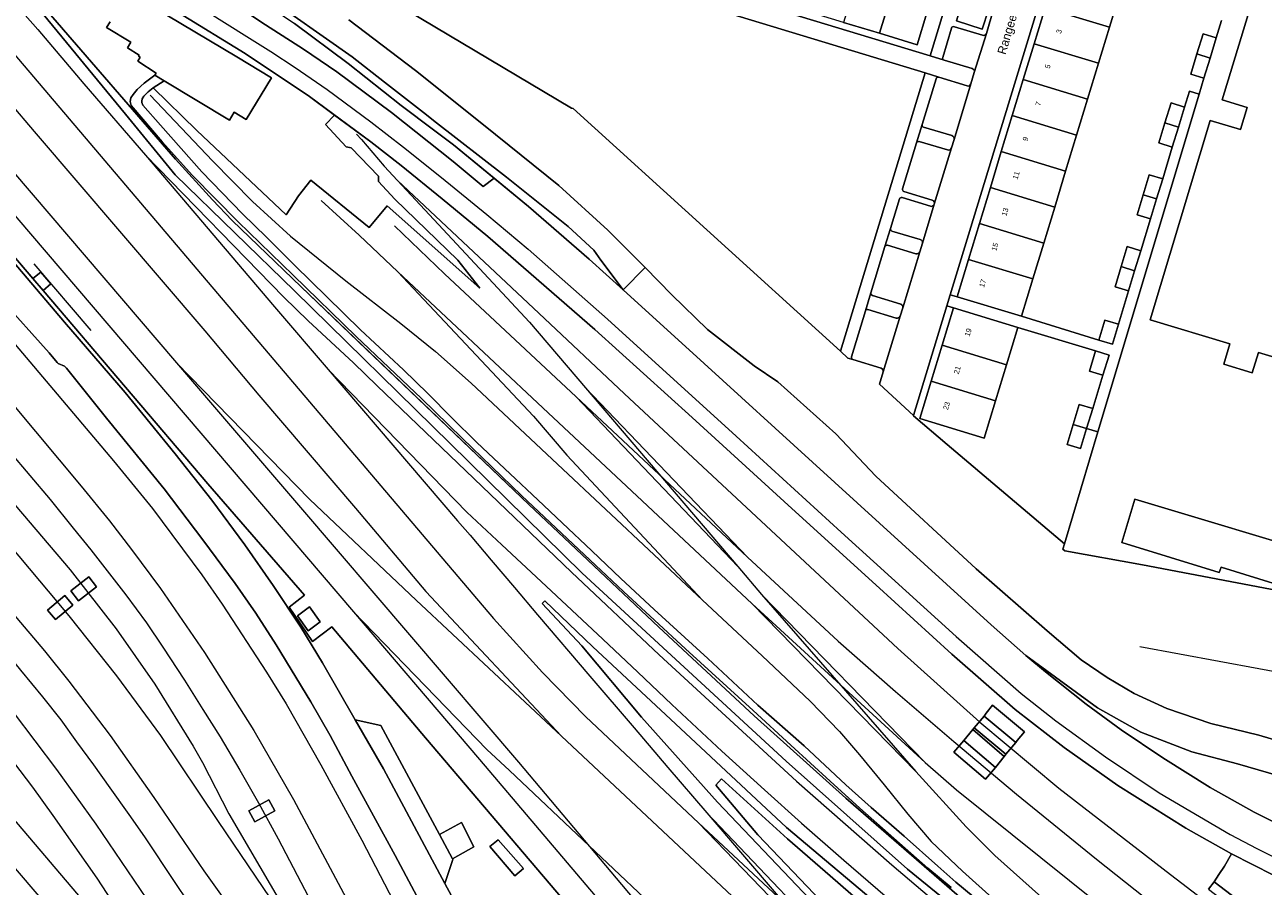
# Model space of a CAD drawing. Header units: metres. Extents: x 151448 to 154749, y 463108 to 465296.
# Tile 40 of 256: x 152593 to 152771, y 463255 to 463378. Entities that reach past the tile are written whole.
import ezdxf
from ezdxf.enums import TextEntityAlignment as Align

# ---------------------------------------------------------------- set-up
doc = ezdxf.new("R2010")
doc.units = ezdxf.units.M
for name, color, linetype, lineweight in [('B-PV-AM-AS_SPOOR_TREIN-G', 253, 'Continuous', 9), ('B-PV-GR-GRAS-GV', 253, 'Continuous', 9), ('B-PV-GR-GROENVOORZIENING-GV', 253, 'Continuous', 9), ('B-PV-IE-TERREINAFSCHEIDING_KUNSTMATIG_HEKWERK-G', 253, 'Continuous', 9), ('B-PV-KW-KUNSTWERK_GELUIDSWERING_SCHERM-G', 253, 'Continuous', 9), ('B-PV-OG-BEBOUWING-GV', 1, 'Continuous', 9), ('B-PV-OG-BEBOUWING-T18', 2, 'Continuous', 9), ('B-PV-OG-TERREIN_ERF-GV', 253, 'Continuous', 9), ('B-PV-OG-TOPOGRAFIE-T18', 2, 'Continuous', 9), ('B-PV-VH-GESLOTENVERHARDING-GV', 253, 'Continuous', 9), ('B-PV-VH-HALFVERHARDING-GV', 253, 'Continuous', 9), ('B-PV-VH-ONVERHARD-GV', 253, 'Continuous', 9), ('B-PV-VH-ONVERHARD_ZAND-GV', 253, 'Continuous', 9), ('B-PV-VH-OPENVERHARDING-GV', 253, 'Continuous', 9), ('B-PV-VH-OPENVERHARDING_BETONELEMENT-GV', 253, 'Continuous', 9), ('B-PV-VH-OPENVERHARDING_BETONSTRAATSTEEN-GV', 253, 'Continuous', 9), ('B-PV-VH-OPENVERHARDING_STRAATBAKSTEEN-GV', 253, 'Continuous', 9), ('B-PV-VH-OPENVERHARDING_TEGEL-GV', 253, 'Continuous', 9)]:
    doc.layers.add(name, color=color, linetype=linetype, lineweight=lineweight)
doc.styles.add('Drong', font='txt', dxfattribs={"height": 1.8})

msp = doc.modelspace()

# ---------------------------------------------------------------- linework, layer by layer
at = {"layer": 'B-PV-AM-AS_SPOOR_TREIN-G', "flags": 128}
for points in [[(152340.827, 463651.665), (152359.8, 463629.295), (152405.522, 463575.627), (152443.74, 463530.767), (152562.837, 463390.973), (152615.051, 463329.865)], [(152350.201, 463634.499), (152357.738, 463625.64), (152363.314, 463619.113), (152369.103, 463612.292), (152377.249, 463602.736), (152384.64, 463594.052), (152392.521, 463584.844), (152397.739, 463578.626), (152403.395, 463571.939), (152411.434, 463562.49), (152422.018, 463550.173), (152426.469, 463544.946), (152430.013, 463540.744), (152437.02, 463532.528), (152444.132, 463524.206), (152449.139, 463518.335), (152457.629, 463508.271), (152464.265, 463500.538), (152470.941, 463492.711), (152476.994, 463485.594), (152485.803, 463475.288), (152494.618, 463465), (152534.709, 463417.862), (152640.44, 463294.077)], [(152423.727, 463529.864), (152485.977, 463456.743), (152509.229, 463429.29), (152569.225, 463359.125), (152587.15, 463338.057), (152605.979, 463315.797), (152611.559, 463308.943), (152618.663, 463299.409), (152621.568, 463295.164), (152627.971, 463285.397), (152630.75, 463280.847), (152635.738, 463272.11), (152641.654, 463261.276), (152656.06, 463233.482)], [(152419.071, 463526.094), (152471.205, 463464.962), (152489.812, 463442.925), (152552.6, 463369.179), (152591.617, 463323.798), (152601.35, 463312.16), (152605.406, 463307.143), (152608.544, 463303.037), (152612.743, 463297.419), (152619.041, 463288.256), (152626.136, 463277.019), (152631.82, 463267.14), (152640.464, 463250.873), (152666.263, 463201.695), (152673.732, 463187.168)], [(152415.757, 463523.216), (152437.78, 463497.283), (152517.338, 463403.559), (152585.726, 463323.353), (152591.053, 463317.105), (152596.892, 463310.215), (152600.191, 463306.092), (152602.751, 463302.986), (152607.746, 463296.504), (152610.723, 463292.486), (152613.069, 463289.021), (152616.192, 463284.251), (152618.829, 463280.034), (152621.291, 463276.136), (152624.109, 463271.348), (152626.802, 463266.648), (152629.622, 463261.464), (152634.506, 463252.133), (152640.104, 463241.489), (152646.092, 463230.069)], [(152412.217, 463520.234), (152490.631, 463428.244), (152509.079, 463406.727), (152599.776, 463300.141), (152606.376, 463291.642), (152611.916, 463283.694), (152617.407, 463274.76), (152618.762, 463272.419), (152622.536, 463265.061)], [(152408.813, 463517.421), (152427.135, 463495.645), (152541.029, 463362.074), (152592.389, 463302.09), (152599.563, 463293.487), (152606.414, 463284.882), (152612.71, 463276.328), (152621.03, 463263.935)], [(152404.413, 463513.718), (152493.127, 463409.421), (152563.746, 463326.627), (152596.076, 463288.465), (152599.551, 463284.117), (152605.511, 463276.295), (152611.752, 463267.424), (152618.974, 463256.862), (152621.804, 463252.859), (152640.032, 463226.103), (152661.572, 463194.19), (152668.187, 463184.098)], [(152401.053, 463510.842), (152488.737, 463407.778), (152517.628, 463373.911), (152588.654, 463290.54), (152592.62, 463285.684), (152595.774, 463281.882), (152598.425, 463278.544), (152600.68, 463275.419), (152603.133, 463272.098), (152605.479, 463268.776), (152608.203, 463264.972), (152610.44, 463261.757), (152614.773, 463255.183), (152620.404, 463246.859), (152626.848, 463237.337), (152635.981, 463223.905), (152642.314, 463214.537), (152650.818, 463201.997), (152659.125, 463189.709), (152664.72, 463181.022)], [(152397.516, 463507.867), (152425.865, 463474.511), (152521.044, 463362.974), (152581.503, 463291.858), (152591.574, 463279.674), (152597.781, 463271.426), (152603.452, 463263.571), (152637.989, 463212.609)], [(152394.009, 463504.808), (152420.86, 463473.689), (152508.101, 463370.988), (152529.469, 463346.076), (152564.418, 463305.047), (152581.405, 463284.906), (152584.993, 463280.827), (152588.238, 463276.828), (152591.628, 463272.472), (152594.352, 463268.883), (152597.256, 463264.829), (152603.59, 463255.809), (152611.605, 463243.573)], [(152403.932, 463484.161), (152425.876, 463458.969), (152529.558, 463337.158), (152564.108, 463296.685), (152610.128, 463242.507)], [(152400.681, 463481.384), (152633.714, 463208.155)], [(152526.072, 463443.524), (152570.083, 463391.977), (152594.58, 463363.103), (152619.087, 463334.446), (152626.847, 463325.208), (152640.731, 463308.977), (152650.816, 463297.014)], [(152540.203, 463434.653), (152578.262, 463390.046), (152660.558, 463293.103), (152667.575, 463285.382), (152673.791, 463279.008), (152689.97, 463263.786)], [(152552.149, 463420.652), (152560.098, 463412.802), (152567.206, 463406.029), (152574.751, 463398.982), (152580.557, 463393.412), (152585.775, 463388.024), (152588.447, 463385.194), (152591.095, 463382.365), (152595.115, 463377.757), (152601.735, 463369.954), (152610.561, 463359.688)], [(152619.489, 463380.269), (152625.109, 463376.753), (152628.576, 463374.597), (152632.085, 463372.294), (152636.669, 463369.141), (152642.919, 463364.475), (152647.597, 463360.852), (152653.06, 463356.479), (152659.563, 463351.161), (152665.501, 463346.197), (152676.917, 463336.112), (152695.386, 463319.346), (152710.461, 463305.551), (152726.949, 463290.518), (152736.309, 463282.371), (152741.251, 463278.414), (152748.404, 463273.231), (152756.115, 463268.098), (152766.321, 463262.095), (152770.141, 463260.101), (152777.022, 463256.622)], [(152611.233, 463368.309), (152620.183, 463358.874), (152625.961, 463353.059), (152631.404, 463348.075), (152639.347, 463341.635), (152647.22, 463335.505), (152652.209, 463331.483), (152657.352, 463326.948)], [(152640.887, 463362.712), (152641.587, 463361.954), (152644.832, 463358.138), (152646.739, 463356.058)], [(152610.561, 463359.688), (152629.095, 463337.919)], [(152610.561, 463359.688), (152630.454, 463339.276)], [(152646.739, 463356.058), (152665.685, 463335.72)], [(152646.739, 463356.058), (152667.056, 463336.997)], [(152635.789, 463353.17), (152641.261, 463348.194), (152646.79, 463342.951)], [(152646.331, 463349.532), (152653.508, 463342.649), (152672.4, 463324.983)], [(152646.79, 463342.951), (152667.645, 463323.393)], [(152646.79, 463342.951), (152666.282, 463322.174)], [(152629.095, 463337.919), (152636.8, 463328.883)], [(152630.454, 463339.276), (152633.931, 463335.898), (152640.439, 463329.843), (152643.843, 463326.552), (152656.575, 463314.356), (152671.728, 463299.767), (152684.304, 463287.928), (152704.057, 463269.734), (152717.73, 463257.709), (152730.747, 463246.656), (152743.251, 463236.398), (152755.955, 463226.368), (152769.913, 463215.601), (152778.755, 463209.035)], [(152667.056, 463336.997), (152679.341, 463325.394), (152718.599, 463288.822), (152730.368, 463278.229), (152741.721, 463268.765), (152757.753, 463256.343), (152797.502, 463225.876), (152812.104, 463214.803), (152826.058, 463204.7), (152859.525, 463182.62), (152874.182, 463172.72), (152877.759, 463170.149), (152882.795, 463166.697)], [(152665.685, 463335.72), (152673.743, 463326.258)], [(152615.051, 463329.865), (152632.837, 463309.084)], [(152615.051, 463329.865), (152634.158, 463310.242)], [(152636.8, 463328.883), (152655.388, 463307.161)], [(152636.8, 463328.883), (152656.696, 463308.388)], [(152657.352, 463326.948), (152669.707, 463315.314)], [(152673.743, 463326.258), (152695.595, 463300.576)], [(152673.743, 463326.258), (152697.016, 463301.927)], [(152672.4, 463324.983), (152695.595, 463300.576)], [(152672.4, 463324.983), (152697.016, 463301.927)], [(152666.282, 463322.174), (152671.079, 463316.594)], [(152667.645, 463323.393), (152697.682, 463295.248)], [(152671.079, 463316.594), (152690.568, 463295.764)], [(152669.707, 463315.314), (152690.568, 463295.764)], [(152634.158, 463310.242), (152649.433, 463295.782)], [(152632.837, 463309.084), (152664.126, 463272.497)], [(152656.696, 463308.388), (152661.722, 463303.733), (152667.39, 463298.461), (152671.791, 463294.344), (152676.22, 463290.141), (152681.247, 463285.397), (152686.132, 463280.766), (152693.31, 463274.07), (152699.463, 463268.485), (152704.746, 463263.712), (152710.828, 463258.398), (152716.767, 463253.255), (152725.953, 463245.49), (152733.829, 463238.95), (152741.548, 463232.653), (152751.446, 463224.717), (152762.863, 463215.955), (152768.36, 463211.851), (152772.828, 463208.521)], [(152655.388, 463307.161), (152657.168, 463305.09), (152660.207, 463301.516), (152663.553, 463297.59), (152666.871, 463293.635), (152674.347, 463284.854), (152680.726, 463277.401), (152685.568, 463271.718), (152691.146, 463265.2)], [(152695.595, 463300.576), (152699.038, 463296.555)], [(152697.016, 463301.927), (152710.031, 463289.851), (152718.237, 463282.652), (152726.61, 463275.451), (152735.612, 463267.908), (152747.101, 463258.557), (152759.598, 463248.612), (152771.014, 463239.799), (152784.547, 463229.55), (152798.031, 463219.572), (152811.933, 463209.799), (152825.073, 463200.774), (152840.072, 463190.777), (152848.971, 463185.023), (152858.401, 463179.085), (152871.603, 463171.064), (152881.825, 463165.121)], [(152650.816, 463297.014), (152670.28, 463276.217)], [(152649.433, 463295.782), (152670.28, 463276.217)], [(152690.568, 463295.764), (152699.101, 463287.783), (152706.001, 463281.236), (152710.206, 463276.882), (152713.093, 463273.54), (152716.643, 463269.248), (152720.029, 463264.991), (152723.371, 463261.1), (152727.849, 463256.833), (152732.628, 463252.551), (152743.435, 463243.772), (152753.151, 463236.13), (152754.497, 463235.13)], [(152697.682, 463295.248), (152722.51, 463272.415)], [(152697.682, 463295.248), (152721.194, 463271.148)], [(152699.038, 463296.555), (152721.194, 463271.148)], [(152699.038, 463296.555), (152722.51, 463272.415)], [(152640.44, 463294.077), (152659.581, 463274.288)], [(152640.44, 463294.077), (152658.506, 463272.86)], [(152670.28, 463276.217), (152716.236, 463233.135)], [(152659.581, 463274.288), (152662.815, 463271.273)], [(152658.506, 463272.86), (152675.127, 463253.287), (152714.904, 463206.772), (152725.729, 463194.026)], [(152664.126, 463272.497), (152684.493, 463248.251)], [(152722.51, 463272.415), (152727.031, 463268.526), (152751.226, 463249.068), (152767.191, 463236.401), (152775.914, 463229.733), (152790.67, 463219.046), (152808.27, 463206.629), (152825.455, 463194.638), (152836.926, 463187.059), (152862.274, 463170.978), (152876.022, 463162.689), (152883.822, 463158.153), (152899.313, 463149.363), (152917.956, 463139.377), (152945.515, 463124.349)], [(152662.815, 463271.273), (152685.707, 463249.619)], [(152721.194, 463271.148), (152728.399, 463263.183), (152732.52, 463259.07), (152739.233, 463253.09), (152742.857, 463250.09), (152762.611, 463234.575), (152772.404, 463227.394), (152795.561, 463210.849), (152809.359, 463201.078), (152824.115, 463190.892), (152832.486, 463185.322), (152859.299, 463168.087), (152888.798, 463150.538), (152895.799, 463146.589)], [(152622.536, 463265.061), (152637.041, 463240.249)], [(152691.146, 463265.2), (152711.648, 463241.248)], [(152691.146, 463265.2), (152712.839, 463242.416)], [(152621.03, 463263.935), (152637.041, 463240.249)], [(152689.97, 463263.786), (152711.648, 463241.248)], [(152689.97, 463263.786), (152712.839, 463242.416)]]:
    msp.add_lwpolyline(points, dxfattribs=at)
at = {"layer": 'B-PV-GR-GRAS-GV', "flags": 128}
for points in [[(152676.174, 463246.116), (152650.777, 463275.963), (152637.305, 463291.94), (152634.535, 463289.824), (152631.182, 463294.767), (152633.417, 463296.479), (152619.516, 463312.481), (152595.867, 463340.239), (152594.404, 463341.956), (152581.98, 463356.539)], [(152582.288, 463355.313), (152598.934, 463335.684), (152607.638, 463325.6), (152614.86, 463316.797), (152620.116, 463310.119), (152624.817, 463303.713), (152628.887, 463297.871), (152632.87, 463291.866), (152635.973, 463286.734), (152640.682, 463278.577), (152644.384, 463277.754), (152652.769, 463262.094), (152655.933, 463263.817), (152657.728, 463260.328), (152654.635, 463258.608), (152654.699, 463258.49), (152653.551, 463255.072), (152657.038, 463248.575)], [(152781.975, 463197.985), (152761.052, 463213.563), (152749.594, 463222.356), (152739.661, 463230.32), (152724.026, 463243.19), (152714.817, 463250.975), (152708.859, 463256.134), (152702.753, 463261.469), (152693.251, 463270.072), (152692.441, 463269.174), (152698.48, 463262.023), (152708.591, 463251.443), (152715.356, 463244.877), (152724.55, 463236.667), (152736.192, 463225.962), (152748.739, 463215.396), (152749.87, 463212.872), (152758.111, 463205.987), (152767.454, 463198.576), (152785.675, 463185.817)]]:
    msp.add_lwpolyline(points, dxfattribs=at)
msp.add_lwpolyline([(152661.188, 463261.319), (152664.833, 463257.186), (152663.62, 463256.147), (152660.006, 463260.373)], close=True, dxfattribs=at)
at = {"layer": 'B-PV-GR-GROENVOORZIENING-GV', "flags": 128}
for points in [[(152609.613, 463382.239), (152623.668, 463373.813), (152628.649, 463370.817), (152625.039, 463364.828), (152623.314, 463365.878), (152622.654, 463364.728), (152613.27, 463370.377), (152611.695, 463369.392), (152617.958, 463363.249), (152630.76, 463351.143), (152632.562, 463353.874), (152634.324, 463356.107), (152642.675, 463349.281), (152645.263, 463352.427), (152658.587, 463340.608), (152655.419, 463344.603), (152646.365, 463353.393), (152644.029, 463355.897), (152644.024, 463356.665), (152640.122, 463360.751), (152639.379, 463360.878), (152636.439, 463364.101), (152637.723, 463365.462), (152634.106, 463368.117), (152624.906, 463374.284), (152615.355, 463380.147)], [(152631.971, 463378.624), (152639.693, 463372.86), (152647.301, 463366.851), (152651.933, 463363.352), (152654.778, 463361.202), (152660.632, 463356.376), (152665.551, 463352.321), (152674.292, 463344.773), (152679.141, 463340.35), (152675.97, 463344.61), (152674.952, 463346.032), (152671.28, 463349.446), (152662.398, 463356.521), (152651.929, 463364.695), (152650.934, 463365.472), (152644.888, 463370.178), (152640.23, 463373.803), (152627.271, 463382.984)], [(152595.238, 463380.766), (152607.714, 463365.569), (152614.818, 463356.89), (152631.95, 463340.209), (152654.298, 463318.287), (152673.276, 463299.644), (152702.547, 463272.649), (152719.978, 463257.113), (152739.012, 463241.574), (152749.258, 463233.574), (152771.085, 463216.388), (152790.483, 463201.941), (152809.674, 463188.368), (152840.266, 463168.046), (152866.311, 463152.292), (152897.052, 463135.024), (152925.901, 463119.447), (152939.639, 463111.882)], [(152596.668, 463380.198), (152614.866, 463359.128), (152620.19, 463353.266), (152623.035, 463350.291), (152632.912, 463340.762), (152642.258, 463331.838), (152657.148, 463317.62), (152665.633, 463309.518), (152684.283, 463291.858), (152697.979, 463279.141), (152711.121, 463267.324), (152728.171, 463252.5), (152740.59, 463242.153), (152756.712, 463229.414), (152776.138, 463214.673), (152790.518, 463203.937), (152803.054, 463195.023), (152822.832, 463181.523), (152840.499, 463170.145), (152858.075, 463159.396), (152878.415, 463147.502), (152904.857, 463132.751), (152943.265, 463111.882)], [(152943.265, 463111.882), (152904.857, 463132.751), (152878.415, 463147.502), (152858.075, 463159.396), (152840.499, 463170.145), (152822.832, 463181.523), (152803.054, 463195.023), (152790.518, 463203.937), (152776.138, 463214.673), (152756.712, 463229.414), (152740.59, 463242.153), (152728.171, 463252.5), (152711.121, 463267.324), (152697.979, 463279.141), (152684.283, 463291.858), (152665.633, 463309.518), (152657.148, 463317.62), (152642.258, 463331.838), (152632.912, 463340.762), (152623.035, 463350.291), (152620.19, 463353.266), (152614.866, 463359.128), (152596.668, 463380.198)], [(152726.234, 463254.452), (152722.898, 463257.271), (152713.13, 463265.892), (152708.893, 463269.731), (152703.23, 463274.939), (152697.815, 463279.894), (152688.098, 463288.759), (152679.187, 463297.001), (152672.79, 463303.032), (152664.535, 463310.785), (152656.041, 463319.014), (152650.215, 463324.722), (152640.834, 463333.644), (152631.767, 463342.458), (152623.886, 463350.108), (152617.313, 463356.759), (152612.954, 463361.631), (152608.513, 463366.826), (152608.364, 463367.4), (152608.476, 463367.926), (152608.798, 463368.432), (152609.364, 463369.136), (152610.382, 463370.054), (152611.907, 463371.198), (152612.086, 463371.491), (152609.461, 463373.187), (152609.826, 463373.788), (152609.582, 463373.925), (152609.647, 463374.045), (152607.979, 463375.098), (152608.48, 463375.933), (152604.991, 463378.055), (152605.481, 463378.87)], [(152625.25, 463380.078), (152627.787, 463378.402), (152633.269, 463374.924), (152638.029, 463371.656), (152645.884, 463365.819), (152654.755, 463358.794), (152659.078, 463355.182), (152660.632, 463356.376), (152654.778, 463361.202), (152651.933, 463363.352), (152647.301, 463366.851), (152639.693, 463372.86), (152631.971, 463378.624)], [(152722.066, 463364.089), (152721.273, 463361.453)], [(152726.338, 463362.508), (152722.281, 463363.704)], [(152721.652, 463361.658), (152725.716, 463360.449)], [(152726.282, 463360.739), (152726.655, 463361.963)], [(152717.538, 463349.177), (152716.736, 463346.558)], [(152721.812, 463347.567), (152717.744, 463348.793)], [(152717.126, 463346.756), (152721.181, 463345.537)], [(152721.743, 463345.829), (152722.125, 463347.054)], [(152714.726, 463339.935), (152713.928, 463337.344)], [(152719.022, 463338.292), (152714.933, 463339.549)], [(152714.297, 463337.532), (152718.355, 463336.284)], [(152718.911, 463336.551), (152719.289, 463337.759)], [(152716.838, 463251.124), (152702.616, 463263.085), (152685.97, 463278.68), (152674.804, 463289.075), (152667.887, 463295.641), (152667.538, 463295.258), (152673.215, 463289.211), (152681.809, 463278.932), (152692.702, 463266.723), (152704.996, 463253.8)], [(152708.591, 463251.443), (152698.48, 463262.023), (152692.441, 463269.174), (152693.251, 463270.072), (152702.753, 463261.469), (152708.859, 463256.134), (152714.817, 463250.975)]]:
    msp.add_lwpolyline(points, dxfattribs=at)
at = {"layer": 'B-PV-GR-GROENVOORZIENING-GV'}
for points in [[(152722.281, 463363.704, -0.4070461), (152722.066, 463364.089)], [(152721.273, 463361.453, -0.3935887), (152721.652, 463361.658)], [(152726.655, 463361.963, 0.4058676), (152726.338, 463362.508)], [(152725.716, 463360.449, 0.4205352), (152726.282, 463360.739)], [(152717.744, 463348.793, -0.4065891), (152717.538, 463349.177)], [(152716.736, 463346.558, -0.4151299), (152717.126, 463346.756)], [(152722.125, 463347.054, 0.4115325), (152721.812, 463347.567)], [(152721.181, 463345.537, 0.3912363), (152721.743, 463345.829)], [(152714.933, 463339.549, -0.4025031), (152714.726, 463339.935)], [(152719.289, 463337.759, 0.3848466), (152719.022, 463338.292)], [(152713.928, 463337.344, -0.4006416), (152714.297, 463337.532)], [(152718.355, 463336.284, 0.411892), (152718.911, 463336.551)]]:
    msp.add_lwpolyline(points, format="xyb", dxfattribs=at)
at = {"layer": 'B-PV-IE-TERREINAFSCHEIDING_KUNSTMATIG_HEKWERK-G', "flags": 128}
for points in [[(152417.54, 463545.533), (152419.706, 463546.382), (152421.571, 463544.527), (152426.794, 463538.565), (152442.005, 463520.852), (152466.487, 463492.062), (152488.828, 463466.017), (152498.431, 463454.649), (152537.462, 463409.127), (152547.115, 463397.564), (152558.618, 463384.023), (152568.408, 463372.69), (152581.98, 463356.539), (152619.516, 463312.481), (152633.417, 463296.479), (152631.182, 463294.767), (152634.535, 463289.824), (152637.305, 463291.94), (152650.777, 463275.963), (152676.132, 463246.165)], [(152943.265, 463111.882), (152904.857, 463132.751), (152878.415, 463147.502), (152858.075, 463159.396), (152840.499, 463170.145), (152822.832, 463181.523), (152803.054, 463195.023), (152790.518, 463203.937), (152776.138, 463214.673), (152756.712, 463229.414), (152740.59, 463242.153), (152728.171, 463252.5), (152711.121, 463267.324), (152697.979, 463279.141), (152684.283, 463291.858), (152665.633, 463309.518), (152632.912, 463340.762), (152623.035, 463350.291), (152620.19, 463353.266), (152614.866, 463359.128), (152596.668, 463380.198)], [(152788.247, 463249.393), (152782.797, 463251.623), (152777.453, 463253.935), (152772.503, 463256.259), (152766.508, 463259.312), (152759.913, 463262.99), (152750.153, 463269.141), (152742.45, 463274.583), (152735.452, 463280.072), (152726.345, 463288.017), (152715.429, 463297.944), (152703.362, 463308.906), (152689.084, 463322.021), (152675.082, 463334.651), (152659.718, 463348.015), (152653.189, 463353.405), (152647.262, 463358.205), (152642.947, 463361.628), (152634.106, 463368.117), (152624.906, 463374.284), (152615.355, 463380.147)], [(152761.838, 463368.475), (152762.525, 463370.772)], [(152747.306, 463319.923), (152761.838, 463368.475)], [(152602.759, 463334.482), (152594.592, 463344.07)], [(152742.499, 463303.865), (152747.306, 463319.923)], [(152725.673, 463318.117), (152742.499, 463303.865)], [(152742.499, 463303.865), (152742.271, 463303.096)], [(152770.933, 463264.711), (152776.007, 463262.117), (152784.717, 463258.159), (152791.423, 463255.503), (152791.313, 463255.261), (152799.066, 463252.189), (152799.156, 463252.279), (152807.034, 463249.223), (152820.166, 463244.084), (152833.734, 463238.738), (152839.358, 463236.405), (152845.698, 463233.632), (152852.305, 463230.659), (152861.139, 463226.622), (152872.023, 463221.812), (152881.674, 463217.026), (152890.25, 463212.401), (152896.992, 463208.997)]]:
    msp.add_lwpolyline(points, dxfattribs=at)
at = {"layer": 'B-PV-KW-KUNSTWERK_GELUIDSWERING_SCHERM-G', "flags": 128}
for points in [[(152583.641, 463409.098), (152593.313, 463402.786), (152598.104, 463400.142), (152603.765, 463396.677), (152612.74, 463391.494), (152619.392, 463387.191), (152631.971, 463378.624), (152639.693, 463372.86), (152647.301, 463366.851), (152651.933, 463363.352), (152654.778, 463361.202), (152665.551, 463352.321), (152674.292, 463344.773)], [(152753.313, 463289.086), (152776.091, 463284.905), (152799.848, 463280.266), (152819.225, 463276.721), (152835.568, 463273.581), (152839.87, 463272.223)]]:
    msp.add_lwpolyline(points, dxfattribs=at)
at = {"layer": 'B-PV-OG-BEBOUWING-GV', "flags": 128}
for points in [[(152769.481, 463328.414), (152770.363, 463331.339), (152793.11, 463324.484), (152801.764, 463353.17), (152774.682, 463361.423), (152775.611, 463364.493), (152779.24, 463363.395), (152782.403, 463373.843), (152785.748, 463372.83), (152786.762, 463376.18), (152790.33, 463375.1), (152795.635, 463392.625), (152774.67, 463398.965), (152765.129, 463367.644), (152768.749, 463366.554), (152767.796, 463363.39), (152763.449, 463364.7), (152754.813, 463336.025), (152766.252, 463332.578), (152765.369, 463329.648)], [(152713.613, 463388.003), (152710.806, 463378.778), (152715.973, 463377.206), (152718.779, 463386.431)], [(152718.779, 463386.431), (152715.973, 463377.206), (152721.356, 463375.568), (152724.162, 463384.793)], [(152748.954, 463378.075), (152750.585, 463383.444), (152741.348, 463386.25), (152739.717, 463380.881)], [(152727.878, 463381.77), (152726.99, 463378.975), (152730.714, 463377.791), (152731.603, 463380.587)], [(152739.717, 463380.881), (152738.147, 463375.714), (152747.384, 463372.908), (152748.954, 463378.075)], [(152763.411, 463373.652), (152764.296, 463376.531), (152762.407, 463377.113), (152761.521, 463374.233)], [(152738.147, 463375.714), (152736.578, 463370.548), (152745.814, 463367.742), (152747.384, 463372.908)], [(152763.411, 463373.652), (152761.521, 463374.233), (152760.635, 463371.354), (152762.525, 463370.772)], [(152736.578, 463370.548), (152735.008, 463365.381), (152744.245, 463362.575), (152745.814, 463367.742)], [(152758.878, 463363.729), (152759.76, 463366.602), (152757.813, 463367.2), (152756.931, 463364.327)], [(152733.438, 463360.214), (152742.675, 463357.408), (152744.245, 463362.575), (152735.008, 463365.381)], [(152756.931, 463364.327), (152756.049, 463361.453), (152757.996, 463360.855), (152758.878, 463363.729)], [(152742.675, 463357.408), (152733.438, 463360.214), (152731.869, 463355.047), (152741.106, 463352.241)], [(152753.807, 463354.014), (152755.742, 463353.424), (152756.618, 463356.298), (152754.683, 463356.887)], [(152739.536, 463347.074), (152741.106, 463352.241), (152731.869, 463355.047), (152730.299, 463349.881)], [(152753.807, 463354.014), (152752.932, 463351.14), (152754.867, 463350.55), (152755.742, 463353.424)], [(152730.299, 463349.881), (152728.729, 463344.714), (152737.966, 463341.908), (152739.536, 463347.074)], [(152750.643, 463343.68), (152752.587, 463343.093), (152753.457, 463345.972), (152751.513, 463346.559)], [(152728.729, 463344.714), (152727.098, 463339.345), (152736.336, 463336.54), (152737.966, 463341.908)], [(152752.587, 463343.093), (152750.643, 463343.68), (152749.774, 463340.801), (152751.718, 463340.214)], [(152724.959, 463332.385), (152734.197, 463329.575), (152735.834, 463334.955), (152726.596, 463337.765)], [(152750.255, 463335.421), (152748.315, 463336.003), (152747.449, 463333.115), (152749.389, 463332.534)], [(152732.626, 463324.408), (152734.197, 463329.575), (152724.959, 463332.385), (152723.388, 463327.218)], [(152748.917, 463330.98), (152746.979, 463331.565), (152746.104, 463328.666), (152748.042, 463328.081)], [(152732.626, 463324.408), (152723.388, 463327.218), (152721.751, 463321.838), (152730.989, 463319.028)], [(152745.695, 463320.411), (152746.566, 463323.294), (152744.626, 463323.88), (152743.754, 463320.997)], [(152745.695, 463320.411), (152743.754, 463320.997), (152742.883, 463318.114), (152744.823, 463317.528)], [(152794.019, 463293.142), (152795.583, 463298.37), (152781.255, 463302.61), (152781.004, 463301.761), (152752.63, 463310.29), (152750.751, 463304.04), (152764.738, 463299.745), (152765.008, 463300.502), (152779.224, 463296.094), (152779.521, 463296.986), (152789.749, 463293.965), (152793.899, 463292.74)]]:
    msp.add_lwpolyline(points, close=True, dxfattribs=at)
at = {"layer": 'B-PV-OG-TERREIN_ERF-GV', "flags": 128}
for points in [[(152635.235, 463389.746), (152640.29, 463385.24), (152671.723, 463366.436), (152671.973, 463366.401), (152710.335, 463331.544), (152722.497, 463371.536), (152635.551, 463397.971), (152631.119, 463401.958), (152628.532, 463404.286), (152612.669, 463418.673), (152602.416, 463427.973), (152589.133, 463440.02), (152598.802, 463471.866), (152581.741, 463477.21), (152581.619, 463476.819), (152581.052, 463476.995), (152578.648, 463469.115), (152575.165, 463458.033), (152572.546, 463448.933), (152571.829, 463446.263)], [(152769.481, 463328.414), (152765.369, 463329.648), (152766.252, 463332.578), (152754.813, 463336.025), (152763.449, 463364.7), (152767.796, 463363.39), (152768.749, 463366.554), (152765.129, 463367.644), (152774.67, 463398.965), (152795.635, 463392.625), (152790.33, 463375.1), (152786.762, 463376.18), (152785.748, 463372.83), (152782.403, 463373.843), (152779.24, 463363.395), (152775.611, 463364.493), (152774.682, 463361.423), (152801.764, 463353.17), (152793.11, 463324.484), (152770.363, 463331.339)], [(152690.141, 463385.065), (152684.759, 463386.703), (152687.566, 463395.928), (152692.948, 463394.29), (152698.114, 463392.718), (152703.281, 463391.147), (152708.447, 463389.575), (152713.613, 463388.003), (152718.779, 463386.431), (152724.162, 463384.793), (152721.356, 463375.568), (152715.973, 463377.206), (152710.806, 463378.778), (152705.64, 463380.35), (152700.474, 463381.922), (152695.308, 463383.494)], [(152740.391, 463386.541), (152726.122, 463339.642), (152727.098, 463339.345), (152728.729, 463344.714), (152730.299, 463349.881), (152731.869, 463355.047), (152733.438, 463360.214), (152735.008, 463365.381), (152736.578, 463370.548), (152738.147, 463375.714), (152739.717, 463380.881), (152741.348, 463386.25)], [(152720.85, 463322.313), (152720.823, 463322.225), (152725.673, 463318.117), (152742.499, 463303.865), (152747.306, 463319.923), (152745.695, 463320.411), (152744.823, 463317.528), (152742.883, 463318.114), (152743.754, 463320.997), (152744.626, 463323.88), (152746.566, 463323.294), (152748.042, 463328.081), (152746.104, 463328.666), (152746.979, 463331.565), (152735.834, 463334.955), (152734.197, 463329.575), (152732.626, 463324.408), (152730.989, 463319.028), (152721.751, 463321.838), (152723.388, 463327.218), (152724.959, 463332.385), (152726.596, 463337.765), (152725.64, 463338.056)], [(152787.546, 463257.039), (152791.423, 463255.503), (152791.313, 463255.261), (152792.397, 463256.251), (152792.818, 463258.238), (152792.337, 463259.984), (152791.433, 463262.012), (152789.266, 463263.622), (152779.486, 463267.977), (152773.279, 463270.539), (152767.362, 463272.265), (152760.787, 463273.99), (152753.472, 463276.784), (152751.937, 463277.639), (152747.248, 463280.308), (152736.967, 463287.798), (152739.765, 463285.461), (152745.636, 463280.817), (152750.647, 463277.138), (152756.635, 463273.102), (152763.431, 463268.847), (152769.768, 463265.306), (152776.007, 463262.117), (152784.717, 463258.159)]]:
    msp.add_lwpolyline(points, close=True, dxfattribs=at)
for points in [[(152716.206, 463329.076), (152712.147, 463330.321), (152711.418, 463330.544), (152710.335, 463331.544), (152671.973, 463366.401), (152671.723, 463366.436), (152640.29, 463385.24), (152635.235, 463389.746), (152571.829, 463446.263)], [(152631.119, 463401.958), (152723.213, 463373.945), (152730.238, 463396.996)], [(152750.585, 463383.444), (152748.954, 463378.075), (152747.384, 463372.908), (152745.814, 463367.742), (152744.245, 463362.575), (152742.675, 463357.408), (152741.106, 463352.241), (152739.536, 463347.074), (152737.966, 463341.908), (152736.336, 463336.54), (152747.449, 463333.115), (152748.315, 463336.003), (152750.255, 463335.421), (152751.718, 463340.214), (152749.774, 463340.801), (152750.643, 463343.68), (152751.513, 463346.559), (152753.457, 463345.972), (152754.867, 463350.55), (152752.932, 463351.14), (152753.807, 463354.014), (152754.683, 463356.887), (152756.618, 463356.298), (152757.996, 463360.855), (152756.049, 463361.453), (152756.931, 463364.327), (152757.813, 463367.2), (152759.76, 463366.602), (152760.464, 463368.896), (152761.838, 463368.475), (152762.525, 463370.772), (152760.635, 463371.354), (152761.521, 463374.233), (152762.407, 463377.113), (152764.296, 463376.531), (152765.042, 463379.052)], [(152639.793, 463379.135), (152649.359, 463371.871), (152659.097, 463364.051), (152669.926, 463355.316), (152676.953, 463348.91), (152682.294, 463343.535), (152686.138, 463339.62), (152691.277, 463334.653), (152697.956, 463329.43), (152701.382, 463327.118), (152709.689, 463319.669), (152715.427, 463313.589), (152729.846, 463300.266), (152740.037, 463291.361), (152744.918, 463287.166), (152748.643, 463284.652), (152752.497, 463282.341), (152757.207, 463280.2), (152763.544, 463278.059), (152770.395, 463276.347), (152780.244, 463273.435)], [(152765.042, 463379.052), (152764.296, 463376.531), (152763.411, 463373.652), (152762.525, 463370.772), (152761.838, 463368.475), (152747.306, 463319.923), (152742.499, 463303.865), (152742.271, 463303.096), (152742.548, 463302.848), (152753.724, 463300.859), (152788.698, 463294.168)], [(152788.698, 463294.168), (152753.724, 463300.859), (152742.548, 463302.848), (152742.271, 463303.096), (152742.499, 463303.865), (152725.673, 463318.117), (152720.823, 463322.225), (152720.85, 463322.313), (152715.952, 463326.77), (152716.496, 463328.561)], [(152779.224, 463296.094), (152765.008, 463300.502), (152764.738, 463299.745), (152750.751, 463304.04), (152752.63, 463310.29), (152781.004, 463301.761)]]:
    msp.add_lwpolyline(points, dxfattribs=at)
at = {"layer": 'B-PV-OG-TERREIN_ERF-GV'}
msp.add_lwpolyline([(152716.496, 463328.561, 0.3962213), (152716.206, 463329.076)], format="xyb", dxfattribs=at)
at = {"layer": 'B-PV-VH-GESLOTENVERHARDING-GV', "flags": 128}
for points in [[(152599.865, 463297.09), (152600.958, 463295.687), (152603.544, 463297.695), (152602.451, 463299.09)], [(152597.645, 463292.967), (152600.136, 463295.039), (152599.007, 463296.415), (152596.501, 463294.335)], [(152730.966, 463279.104), (152735.508, 463275.303), (152735.728, 463275.575), (152736.751, 463276.841), (152732.202, 463280.662), (152731.286, 463279.507)], [(152729.548, 463277.41), (152734.09, 463273.609), (152735.508, 463275.303), (152730.966, 463279.104)], [(152728.082, 463275.598), (152726.644, 463273.906), (152731.188, 463270.047), (152732.625, 463271.739)], [(152728.082, 463275.598), (152732.625, 463271.739), (152733.861, 463273.316), (152729.344, 463277.158)], [(152625.417, 463265.496), (152626.266, 463263.928), (152629.13, 463265.497), (152628.263, 463267.086)], [(152763.21, 463254.239), (152767.9, 463250.63), (152769.358, 463249.508), (152770.765, 463248.4), (152771.131, 463248.503), (152772.926, 463248.896), (152775.574, 463249.233), (152777.256, 463249.458), (152776.763, 463249.639), (152773.148, 463250.455), (152770.468, 463250.936), (152770.152, 463250.53), (152768.716, 463251.691), (152764.009, 463255.288)]]:
    msp.add_lwpolyline(points, close=True, dxfattribs=at)
msp.add_lwpolyline([(152772.503, 463256.259), (152766.508, 463259.312), (152765.488, 463257.527), (152764.69, 463256.364), (152764.009, 463255.288), (152768.716, 463251.691), (152770.152, 463250.53), (152770.468, 463250.936), (152773.148, 463250.455)], dxfattribs=at)
at = {"layer": 'B-PV-VH-HALFVERHARDING-GV', "flags": 128}
for points in [[(152939.639, 463111.882), (152925.901, 463119.447), (152897.052, 463135.024), (152866.311, 463152.292), (152840.266, 463168.046), (152809.674, 463188.368), (152790.483, 463201.941), (152771.085, 463216.388), (152749.258, 463233.574), (152739.012, 463241.574), (152719.978, 463257.113), (152702.547, 463272.649), (152673.276, 463299.644), (152654.298, 463318.287), (152631.95, 463340.209), (152614.818, 463356.89), (152607.714, 463365.569), (152595.238, 463380.766), (152594.091, 463383.283), (152580.954, 463399.015)], [(152615.355, 463380.147), (152624.906, 463374.284), (152634.106, 463368.117), (152637.723, 463365.462), (152642.947, 463361.628), (152647.262, 463358.205), (152653.189, 463353.405), (152659.718, 463348.015), (152675.082, 463334.651), (152689.084, 463322.021), (152703.362, 463308.906), (152715.429, 463297.944), (152726.345, 463288.017), (152735.452, 463280.072), (152742.45, 463274.583), (152750.153, 463269.141), (152759.913, 463262.99), (152766.508, 463259.312), (152772.503, 463256.259)], [(152776.007, 463262.117), (152769.768, 463265.306), (152763.431, 463268.847), (152756.635, 463273.102), (152750.647, 463277.138), (152745.636, 463280.817), (152739.765, 463285.461), (152736.967, 463287.798), (152731.978, 463292.234), (152719.162, 463303.894), (152706.341, 463315.569), (152690.76, 463329.751), (152679.141, 463340.35), (152674.292, 463344.773), (152665.551, 463352.321), (152660.632, 463356.376), (152659.078, 463355.182), (152654.755, 463358.794), (152645.884, 463365.819), (152638.029, 463371.656), (152633.269, 463374.924), (152627.787, 463378.402), (152625.25, 463380.078)], [(152763.21, 463254.239), (152764.009, 463255.288), (152764.69, 463256.364), (152765.488, 463257.527), (152766.508, 463259.312), (152759.913, 463262.99), (152750.153, 463269.141), (152742.45, 463274.583), (152735.452, 463280.072), (152726.345, 463288.017), (152715.429, 463297.944), (152703.362, 463308.906), (152689.084, 463322.021), (152675.082, 463334.651), (152659.718, 463348.015), (152653.189, 463353.405), (152647.262, 463358.205), (152642.947, 463361.628), (152637.723, 463365.462), (152636.439, 463364.101), (152639.379, 463360.878), (152640.122, 463360.751), (152644.024, 463356.665), (152644.029, 463355.897), (152646.365, 463353.393), (152655.419, 463344.603), (152658.587, 463340.608), (152645.263, 463352.427), (152642.675, 463349.281), (152634.324, 463356.107), (152632.562, 463353.874), (152630.76, 463351.143), (152617.958, 463363.249), (152611.695, 463369.392), (152610.958, 463368.793), (152610.357, 463368.174), (152610.111, 463367.771), (152610.043, 463367.474), (152610.036, 463367.254), (152610.189, 463366.865), (152612.716, 463363.991), (152618.647, 463357.293), (152624.495, 463351.257), (152627.946, 463347.908), (152632.027, 463343.85), (152636.588, 463339.325), (152641.441, 463334.586), (152647.601, 463328.874), (152651.1, 463325.434), (152654.541, 463321.95), (152658.158, 463318.422), (152662.93, 463313.907), (152666.899, 463310.194), (152670.408, 463306.887), (152674.652, 463302.862), (152678.829, 463298.849), (152683.605, 463294.401), (152691.322, 463287.36), (152698.499, 463280.69), (152705.12, 463274.81), (152711.105, 463269.218), (152714.776, 463265.955), (152719.486, 463261.839), (152724.344, 463257.536), (152726.915, 463255.255), (152733.274, 463249.954)], [(152581.98, 463356.539), (152594.404, 463341.956), (152595.539, 463342.884), (152596.986, 463341.216), (152595.867, 463340.239), (152619.516, 463312.481), (152633.417, 463296.479), (152631.182, 463294.767), (152634.535, 463289.824), (152637.305, 463291.94), (152650.777, 463275.963), (152676.174, 463246.116)], [(152727.833, 463111.882), (152724.212, 463117.145), (152716.297, 463129.174), (152711.65, 463136.646), (152706.841, 463144.955), (152697.069, 463162.862), (152687.623, 463180.677), (152660.432, 463232.745), (152646.437, 463259.054), (152640.177, 463270.463), (152637.081, 463276.291), (152634.32, 463281.163), (152629.321, 463289.359), (152626.401, 463293.9), (152623.433, 463298.17), (152618.806, 463304.449), (152613.246, 463311.779), (152604.964, 463321.909), (152599.247, 463329.116), (152598.94, 463329.371), (152598.021, 463329.752), (152597.882, 463329.896), (152596.754, 463331.298), (152589.653, 463339.167)], [(152785.675, 463185.817), (152767.454, 463198.576), (152758.111, 463205.987), (152749.87, 463212.872), (152738.721, 463222.774), (152725.487, 463234.51), (152714.839, 463244.054), (152704.996, 463253.8), (152692.702, 463266.723), (152681.809, 463278.932), (152673.215, 463289.211), (152667.538, 463295.258), (152667.887, 463295.641), (152674.804, 463289.075), (152685.97, 463278.68), (152702.616, 463263.085), (152716.838, 463251.124), (152734.996, 463235.622), (152750.114, 463223.373), (152775.229, 463204.127)]]:
    msp.add_lwpolyline(points, dxfattribs=at)
for points in [[(152599.865, 463297.09), (152602.451, 463299.09), (152603.544, 463297.695), (152600.958, 463295.687)], [(152597.645, 463292.967), (152596.501, 463294.335), (152599.007, 463296.415), (152600.136, 463295.039)], [(152632.395, 463293.528), (152634.143, 463294.817), (152635.674, 463292.652), (152633.919, 463291.338)], [(152732.625, 463271.739), (152731.188, 463270.047), (152726.644, 463273.906), (152728.082, 463275.598), (152729.344, 463277.158), (152729.548, 463277.41), (152730.966, 463279.104), (152731.286, 463279.507), (152732.202, 463280.662), (152736.751, 463276.841), (152735.728, 463275.575), (152735.508, 463275.303), (152734.09, 463273.609), (152733.861, 463273.316)], [(152625.417, 463265.496), (152628.263, 463267.086), (152629.13, 463265.497), (152626.266, 463263.928)]]:
    msp.add_lwpolyline(points, close=True, dxfattribs=at)
at = {"layer": 'B-PV-VH-ONVERHARD-GV', "flags": 128}
msp.add_lwpolyline([(152733.274, 463249.954), (152726.915, 463255.255), (152724.344, 463257.536), (152719.486, 463261.839), (152714.776, 463265.955), (152711.105, 463269.218), (152705.12, 463274.81), (152698.499, 463280.69), (152691.322, 463287.36), (152683.605, 463294.401), (152678.829, 463298.849), (152674.652, 463302.862), (152670.408, 463306.887), (152666.899, 463310.194), (152662.93, 463313.907), (152658.158, 463318.422), (152654.541, 463321.95), (152651.1, 463325.434), (152647.601, 463328.874), (152641.441, 463334.586), (152636.588, 463339.325), (152632.027, 463343.85), (152627.946, 463347.908), (152624.495, 463351.257), (152618.647, 463357.293), (152612.716, 463363.991), (152610.189, 463366.865), (152610.036, 463367.254), (152610.043, 463367.474), (152610.111, 463367.771), (152610.357, 463368.174), (152610.958, 463368.793), (152611.695, 463369.392), (152613.27, 463370.377), (152611.907, 463371.198), (152610.382, 463370.054), (152609.364, 463369.136), (152608.798, 463368.432), (152608.476, 463367.926), (152608.364, 463367.4), (152608.513, 463366.826), (152612.954, 463361.631), (152617.313, 463356.759), (152623.886, 463350.108), (152631.767, 463342.458), (152640.834, 463333.644), (152650.215, 463324.722), (152656.041, 463319.014), (152664.535, 463310.785), (152672.79, 463303.032), (152679.187, 463297.001), (152688.098, 463288.759), (152697.815, 463279.894), (152703.23, 463274.939), (152708.893, 463269.731), (152713.13, 463265.892), (152722.898, 463257.271), (152726.234, 463254.452)], dxfattribs=at)
at = {"layer": 'B-PV-VH-ONVERHARD_ZAND-GV', "flags": 128}
msp.add_lwpolyline([(152780.244, 463273.435), (152770.395, 463276.347), (152763.544, 463278.059), (152757.207, 463280.2), (152752.497, 463282.341), (152748.643, 463284.652), (152744.918, 463287.166), (152740.037, 463291.361), (152729.846, 463300.266), (152715.427, 463313.589), (152709.689, 463319.669), (152701.382, 463327.118), (152697.956, 463329.43), (152691.277, 463334.653), (152686.138, 463339.62), (152682.294, 463343.535), (152679.141, 463340.35), (152690.76, 463329.751), (152706.341, 463315.569), (152719.162, 463303.894), (152731.978, 463292.234), (152736.967, 463287.798), (152747.248, 463280.308), (152751.937, 463277.639), (152753.472, 463276.784), (152760.787, 463273.99), (152767.362, 463272.265), (152773.279, 463270.539)], dxfattribs=at)
at = {"layer": 'B-PV-VH-OPENVERHARDING-GV', "flags": 128}
for points in [[(152605.481, 463378.87), (152604.991, 463378.055), (152608.48, 463375.933), (152607.979, 463375.098), (152609.647, 463374.045), (152609.582, 463373.925), (152609.826, 463373.788), (152609.461, 463373.187), (152612.086, 463371.491), (152611.907, 463371.198), (152613.27, 463370.377), (152622.654, 463364.728), (152623.314, 463365.878), (152625.039, 463364.828), (152628.649, 463370.817), (152623.668, 463373.813), (152609.613, 463382.239)], [(152657.038, 463248.575), (152653.551, 463255.072), (152644.724, 463271.516), (152640.682, 463278.577), (152635.973, 463286.734), (152632.87, 463291.866), (152628.887, 463297.871), (152624.817, 463303.713), (152620.116, 463310.119), (152614.86, 463316.797), (152607.638, 463325.6), (152598.934, 463335.684), (152582.288, 463355.313)], [(152589.653, 463339.167), (152596.754, 463331.298), (152597.882, 463329.896), (152598.021, 463329.752), (152598.94, 463329.371), (152599.247, 463329.116), (152604.964, 463321.909), (152613.246, 463311.779), (152618.806, 463304.449), (152623.433, 463298.17), (152626.401, 463293.9), (152629.321, 463289.359), (152634.32, 463281.163), (152637.081, 463276.291), (152640.177, 463270.463), (152646.437, 463259.054), (152660.432, 463232.745), (152687.623, 463180.677), (152697.069, 463162.862), (152706.841, 463144.955), (152711.65, 463136.646), (152716.297, 463129.174), (152724.212, 463117.145), (152727.833, 463111.882)]]:
    msp.add_lwpolyline(points, dxfattribs=at)
for points in [[(152595.539, 463342.884), (152594.404, 463341.956), (152595.867, 463340.239), (152596.986, 463341.216)], [(152635.674, 463292.652), (152634.143, 463294.817), (152632.395, 463293.528), (152633.919, 463291.338)], [(152653.551, 463255.072), (152654.699, 463258.49), (152654.635, 463258.608), (152652.769, 463262.094), (152644.384, 463277.754), (152640.682, 463278.577), (152644.724, 463271.516)], [(152734.09, 463273.609), (152729.548, 463277.41), (152729.344, 463277.158), (152733.861, 463273.316)], [(152652.769, 463262.094), (152654.635, 463258.608), (152657.728, 463260.328), (152655.933, 463263.817)], [(152663.62, 463256.147), (152664.833, 463257.186), (152661.188, 463261.319), (152660.006, 463260.373)]]:
    msp.add_lwpolyline(points, close=True, dxfattribs=at)
at = {"layer": 'B-PV-VH-OPENVERHARDING_BETONELEMENT-GV', "flags": 128}
msp.add_lwpolyline([(152755.742, 463353.424), (152754.867, 463350.55), (152753.457, 463345.972), (152752.587, 463343.093), (152751.718, 463340.214), (152750.255, 463335.421), (152749.389, 463332.534), (152747.449, 463333.115), (152736.336, 463336.54), (152727.098, 463339.345), (152726.122, 463339.642), (152725.64, 463338.056), (152726.596, 463337.765), (152735.834, 463334.955), (152746.979, 463331.565), (152748.917, 463330.98), (152748.042, 463328.081), (152746.566, 463323.294), (152745.695, 463320.411), (152747.306, 463319.923), (152761.838, 463368.475), (152760.464, 463368.896), (152759.76, 463366.602), (152758.878, 463363.729), (152757.996, 463360.855), (152756.618, 463356.298)], close=True, dxfattribs=at)
at = {"layer": 'B-PV-VH-OPENVERHARDING_BETONSTRAATSTEEN-GV', "flags": 128}
msp.add_lwpolyline([(152627.271, 463382.984), (152640.23, 463373.803), (152644.888, 463370.178), (152650.934, 463365.472), (152651.929, 463364.695), (152662.398, 463356.521), (152671.28, 463349.446), (152674.952, 463346.032), (152675.97, 463344.61), (152679.141, 463340.35), (152682.294, 463343.535), (152676.953, 463348.91), (152669.926, 463355.316), (152659.097, 463364.051), (152649.359, 463371.871), (152639.793, 463379.135)], dxfattribs=at)
at = {"layer": 'B-PV-VH-OPENVERHARDING_STRAATBAKSTEEN-GV', "flags": 128}
for points in [[(152731.247, 463394.271), (152731.913, 463396.465), (152730.238, 463396.996), (152723.213, 463373.945), (152725.234, 463373.329), (152725.239, 463373.347)], [(152736.562, 463394.552), (152736.246, 463393.487), (152732.345, 463380.675), (152731.295, 463377.191), (152729.564, 463371.573), (152729.082, 463369.94), (152726.655, 463361.963), (152726.282, 463360.739), (152723.826, 463352.67), (152723.822, 463352.657), (152722.125, 463347.054), (152721.743, 463345.829), (152719.289, 463337.759), (152718.911, 463336.551), (152716.496, 463328.561), (152715.952, 463326.77), (152720.85, 463322.313), (152725.64, 463338.056), (152726.122, 463339.642), (152740.391, 463386.541), (152740.261, 463386.58), (152742.223, 463392.888)], [(152731.295, 463377.191), (152732.345, 463380.675)], [(152726.295, 463377.953), (152725.03, 463373.739)], [(152725.03, 463373.739), (152726.295, 463377.953)], [(152730.744, 463376.916), (152726.709, 463378.146)], [(152726.709, 463378.146), (152730.744, 463376.916)], [(152729.564, 463371.573), (152731.295, 463377.191)], [(152725.239, 463373.347), (152729.265, 463372.137)], [(152724.474, 463370.891), (152724.485, 463370.926), (152722.497, 463371.536), (152710.335, 463331.544), (152711.418, 463330.544), (152712.147, 463330.321)], [(152719.274, 463354.843), (152721.273, 463361.453), (152722.066, 463364.089), (152724.09, 463370.685)], [(152724.09, 463370.685), (152722.066, 463364.089)], [(152728.52, 463369.642), (152724.474, 463370.891)], [(152726.655, 463361.963), (152729.082, 463369.94)], [(152722.281, 463363.704), (152726.338, 463362.508)], [(152721.273, 463361.453), (152719.274, 463354.843)], [(152725.716, 463360.449), (152721.652, 463361.658)], [(152723.826, 463352.67), (152726.282, 463360.739)], [(152723.537, 463353.226), (152719.47, 463354.466)], [(152719.47, 463354.466), (152723.537, 463353.226)], [(152711.936, 463330.702), (152713.928, 463337.344), (152714.726, 463339.935), (152716.736, 463346.558), (152717.538, 463349.177), (152718.82, 463353.404)], [(152718.82, 463353.404), (152717.538, 463349.177)], [(152719.202, 463353.608), (152723.26, 463352.359)], [(152723.26, 463352.359), (152719.202, 463353.608)], [(152722.125, 463347.054), (152723.822, 463352.657)], [(152723.822, 463352.657), (152723.826, 463352.67)], [(152717.744, 463348.793), (152721.812, 463347.567)], [(152721.181, 463345.537), (152717.126, 463346.756)], [(152716.736, 463346.558), (152714.726, 463339.935)], [(152719.289, 463337.759), (152721.743, 463345.829)], [(152714.933, 463339.549), (152719.022, 463338.292)], [(152713.928, 463337.344), (152711.936, 463330.702)], [(152718.355, 463336.284), (152714.297, 463337.532)], [(152716.496, 463328.561), (152718.911, 463336.551)], [(152712.147, 463330.321), (152716.206, 463329.076)]]:
    msp.add_lwpolyline(points, dxfattribs=at)
msp.add_lwpolyline([(152727.878, 463381.77), (152731.603, 463380.587), (152730.714, 463377.791), (152726.99, 463378.975)], close=True, dxfattribs=at)
at = {"layer": 'B-PV-VH-OPENVERHARDING_STRAATBAKSTEEN-GV'}
for points in [[(152726.709, 463378.146, 0.4603913), (152726.295, 463377.953)], [(152726.295, 463377.953, -0.4603913), (152726.709, 463378.146)], [(152731.295, 463377.191, -0.4117651), (152730.744, 463376.916)], [(152730.744, 463376.916, 0.4117651), (152731.295, 463377.191)], [(152725.03, 463373.739, 0.4069138), (152725.239, 463373.347)], [(152725.239, 463373.347, -0.4069138), (152725.03, 463373.739)], [(152729.265, 463372.137, -0.4134707), (152729.564, 463371.573)], [(152724.09, 463370.685, -0.4065891), (152724.474, 463370.891)], [(152724.474, 463370.891, 0.4065891), (152724.09, 463370.685)], [(152729.082, 463369.94, -0.3952275), (152728.52, 463369.642)], [(152722.066, 463364.089, 0.4070461), (152722.281, 463363.704)], [(152721.652, 463361.658, 0.3935887), (152721.273, 463361.453)], [(152726.338, 463362.508, -0.4058676), (152726.655, 463361.963)], [(152726.282, 463360.739, -0.4205352), (152725.716, 463360.449)], [(152719.47, 463354.466, -0.4242045), (152719.274, 463354.843)], [(152719.274, 463354.843, 0.4242045), (152719.47, 463354.466)], [(152718.82, 463353.404, -0.4091294), (152719.202, 463353.608)], [(152719.202, 463353.608, 0.4091294), (152718.82, 463353.404)], [(152723.26, 463352.359, 0.4092841), (152723.822, 463352.657)], [(152723.822, 463352.657, -0.4092841), (152723.26, 463352.359)], [(152723.826, 463352.67, 0.401144), (152723.537, 463353.226)], [(152723.537, 463353.226, -0.401144), (152723.826, 463352.67)], [(152717.538, 463349.177, 0.4065891), (152717.744, 463348.793)], [(152717.126, 463346.756, 0.4151299), (152716.736, 463346.558)], [(152721.812, 463347.567, -0.4115325), (152722.125, 463347.054)], [(152721.743, 463345.829, -0.3912363), (152721.181, 463345.537)], [(152714.726, 463339.935, 0.4025031), (152714.933, 463339.549)], [(152719.022, 463338.292, -0.3848466), (152719.289, 463337.759)], [(152714.297, 463337.532, 0.4006416), (152713.928, 463337.344)], [(152718.911, 463336.551, -0.411892), (152718.355, 463336.284)], [(152712.147, 463330.321, -0.3853715), (152711.936, 463330.702)], [(152711.936, 463330.702, 0.3853715), (152712.147, 463330.321)], [(152716.206, 463329.076, -0.3962213), (152716.496, 463328.561)]]:
    msp.add_lwpolyline(points, format="xyb", dxfattribs=at)
at = {"layer": 'B-PV-VH-OPENVERHARDING_TEGEL-GV', "flags": 128}
for points in [[(152729.265, 463372.137), (152725.239, 463373.347), (152725.234, 463373.329), (152723.213, 463373.945), (152631.119, 463401.958), (152635.551, 463397.971), (152722.497, 463371.536), (152724.485, 463370.926), (152724.474, 463370.891), (152728.52, 463369.642)], [(152729.082, 463369.94), (152729.564, 463371.573)]]:
    msp.add_lwpolyline(points, dxfattribs=at)
at = {"layer": 'B-PV-VH-OPENVERHARDING_TEGEL-GV'}
for points in [[(152729.564, 463371.573, 0.4134707), (152729.265, 463372.137)], [(152728.52, 463369.642, 0.3952275), (152729.082, 463369.94)]]:
    msp.add_lwpolyline(points, format="xyb", dxfattribs=at)

# ---------------------------------------------------------------- texts
at = {"layer": 'B-PV-OG-BEBOUWING-T18', "style": 'Drong'}
for s, p in [('3', (152741.726, 463377.468)), ('5', (152740.108, 463372.448)), ('7', (152738.754, 463367.088)), ('9', (152736.914, 463362.028)), ('11', (152735.569, 463356.796)), ('13', (152733.966, 463351.552)), ('15', (152732.525, 463346.526)), ('17', (152730.767, 463341.293)), ('19', (152728.682, 463334.24)), ('21', (152727.11, 463328.822)), ('23', (152725.584, 463323.693))]:
    msp.add_text(s, height=0.75, rotation=73.1, dxfattribs=at).set_placement(p, align=Align.MIDDLE)
at = {"layer": 'B-PV-OG-TOPOGRAFIE-T18', "style": 'Drong'}
msp.add_text('Rangeerder', height=1.25, rotation=73.4, dxfattribs=at).set_placement((152734.847, 463378.425), align=Align.MIDDLE)

doc.saveas('drawing.dxf')
